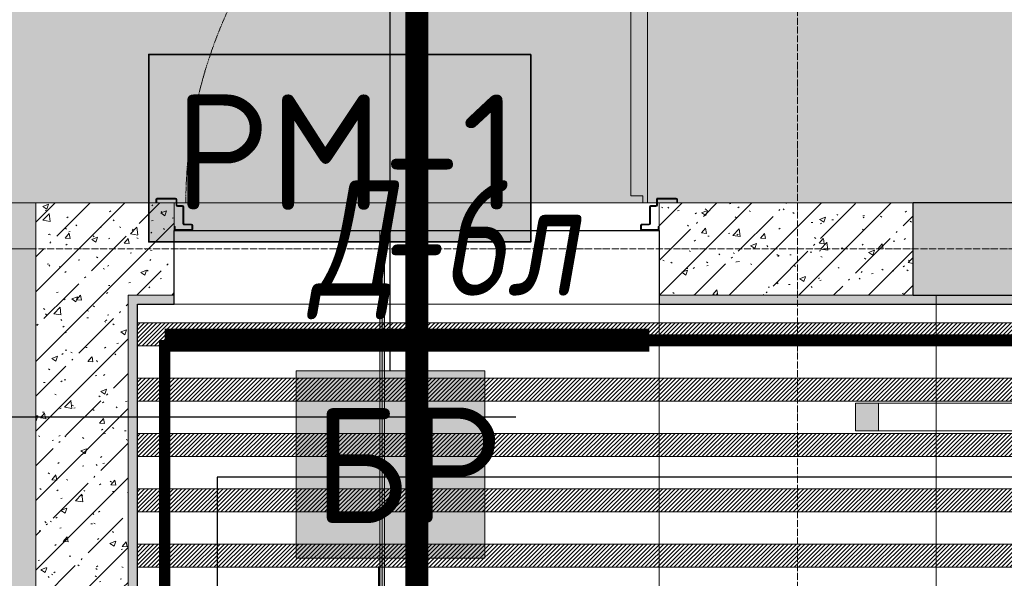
# Model space of a CAD drawing. Header units: millimetres. Extents: x -521669 to 178656, y -69521 to 500758.
# Tile 103 of 256: x -185788 to -183655, y 479499 to 480710. Entities that reach past the tile are written whole.
import ezdxf

# ---------------------------------------------------------------- set-up
doc = ezdxf.new("R2010")
doc.units = ezdxf.units.MM
for name, pattern in [('( Hidden )', [0.375, 0.25, -0.125]), ('-D1-02х01', [3, 2, -1]), ('-D1d1-15x02', [19, 15, -2, 0, -2]), ('DASHDOT', [25.4, 12.7, -6.35, 0, -6.35]), ('DOT', [6.35, 0, -6.35])]:
    doc.linetypes.add(name, pattern=pattern)
doc.layers.get('Defpoints').update_dxf_attribs({"color": 31})
for name, color, linetype, lineweight in [('_0', 7, 'Continuous', 13), ('A-DOOR', 7, 'Continuous', 5), ('A-DOOR-IDEN', 7, 'Continuous', 9), ('A-FLOR', 7, 'Continuous', 5), ('A-WALL', 7, 'Continuous', 5), ('A-WALL-FNSH', 8, 'Continuous', 5), ('dim_light', 12, 'Continuous', 9), ('dim_pot', 183, 'Continuous', 9), ('dim_razv', 93, 'DASHDOT', 9), ('I-WALL', 7, 'Continuous', 5), ('light_pot', 52, 'Continuous', 15), ('pot', 183, 'Continuous', 15), ('pot sh', 183, 'Continuous', 15), ('S-GRID', 7, 'Continuous', 5)]:
    doc.layers.add(name, color=color, linetype=linetype, lineweight=lineweight)
doc.layers.add('PDF16_0', color=30, linetype='Continuous', true_color=0xff7f00)
doc.layers.add('PDF16_Оборудование', color=7, linetype='Continuous', true_color=0xffffff)
for name, color, linetype in [('PDF16_Text', 7, 'Continuous'), ('PDF16_ПС', 1, 'Continuous'), ('PDF_Text', 7, 'Continuous')]:
    doc.layers.add(name, color=color, linetype=linetype)
doc.layers.add('pol', color=7, linetype='Continuous', lineweight=15, true_color=0x738991)
doc.layers.add('Сводный план', color=1, linetype='Continuous', lineweight=0, true_color=0xff0000)
doc.styles.add('fl_iso paper', font='isocpeur.ttf', dxfattribs={"width": 0.8, "oblique": 10})
doc.styles.add('PDF ISOCPEUR', font='isocpeur.ttf')
doc.dimstyles.new('In tre 1_75', dxfattribs={"dimtxt": 220, "dimasz": 120, "dimexe": 60, "dimexo": 10, "dimgap": 50, "dimtad": 1, "dimdec": 0, "dimrnd": 5, "dimzin": 0, "dimdsep": 46, "dimtxsty": 'fl_iso paper', "dimblk": 'ARCHTICK', "dimcen": 0, "dimdle": 60, "dimadec": 0, "dimazin": 0, "dimtfac": 1, "dimtdec": 0, "dimtofl": 0, "dimtmove": 1, "dimatfit": 1, "dimfxl": 1, "dimtfill": 1, "dimtolj": 1, "dimtzin": 0, "dimarcsym": 1})
pattern_1 = [(225, (-233499.5126, 460693.938), (4.49012806, -4.49012806), [])]
pattern_2 = [(45, (-192252.93, 459363.33), (-75.43415, 75.43415), [106.68, -17.78, 3.556, -17.78]), (45, (-192252.93, 459438.71), (-75.43415, 75.43415), []), (50, (-192252.93, 459363.33), (127.5292, -11.1576), [13.335, -146.685]), (355, (-192252.93, 459363.33), (-24.6697, 133.74), [10.668, -117.348]), (100.451, (-192242.31, 459362.4), (102.8597, 122.5818), [11.333, -124.663]), (46.184, (-192252.93, 459398.89), (189.7552, -29.4304), [20.002, -220.027]), (96.636, (-192237.12, 459396.43), (166.1822, 173.1996), [17, -186.995]), (351.184, (-192252.93, 459398.89), (166.184, 173.1976), [16.002, -176.022]), (21, (-192235.15, 459390), (106.13027, -71.58603), [13.335, -146.685]), (326, (-192235.15, 459390), (43.2619, 128.93175), [10.668, -117.348]), (71.451, (-192226.31, 459384.03), (149.392, 57.34505), [11.333, -124.663]), (37.5, (-192252.935, 459363.327), (2.16223, 59.18836), [3.353, -112.573, 3.353, -115.773, -117.793]), (37.5, (-192252.935, 459363.327), (2.16223, 59.18836), [-235.052, 3.353, -114.44]), (7.5, (-192252.935, 459363.327), (46.77386, 70.12615), [3.353, -64.567, 3.353, -109.906, -44.894]), (7.5, (-192252.935, 459363.327), (46.77386, 70.12615), [-181.178, 3.353, -41.542]), (327.5, (-192292.584, 459363.327), (94.91367, -4.01009), [3.353, -41.097, 3.353, -135.331, -184.023]), (327.5, (-192292.584, 459363.327), (94.91367, -4.01009), [-183.134, 3.353, -180.67]), (317.5, (-192310.36, 459363.33), (103.69057, 17.79882), [3.353, -54.432, 3.353, -88.748, -130.683]), (317.5, (-192310.36, 459363.33), (103.69057, 17.79882), [-149.885, 3.353, -127.33])]

# ---------------------------------------------------------------- blocks, each defined once
blk = doc.blocks.new('_ArchTick')
at = {"color": 0, "linetype": 'ByBlock', "lineweight": 9, "const_width": 0.15}
blk.add_lwpolyline([(-0.5, -0.5), (0.5, 0.5)], dxfattribs=at)
blk = doc.blocks.new('*D6205')
at = {"layer": 'Defpoints', "color": 0, "transparency": 16777216}
for p in [(-186086, 479848.8), (-184702.9, 479848.8), (-184702.9, 479368.8)]:
    blk.add_point(p, dxfattribs=at)
at = {"layer": 'dim_light', "color": 0, "lineweight": -2, "transparency": 16777216}
for p, q in [((-186086, 479308.8), (-186086, 479908.8)), ((-184712.9, 479848.8), (-186146, 479848.8)), ((-184712.9, 479368.8), (-186146, 479368.8))]:
    blk.add_line(p, q, dxfattribs=at)
at = {"layer": 'dim_light', "color": 0, "transparency": 16777216, "insert": (-186246, 479608.8), "char_height": 220, "attachment_point": 5, "rotation": 90, "style": 'fl_iso paper', "bg_fill": 3, "box_fill_scale": 1.1, "bg_fill_color": 256, "bg_fill_true_color": 13158600, "bg_fill_transparency": 0}
blk.add_mtext('\\A1;480', dxfattribs=at)
at = {"layer": 'dim_light', "color": 0, "lineweight": -2, "transparency": 16777216, "xscale": 120, "yscale": 120, "zscale": 120}
for p, rotation in [((-186086, 479848.8), 90), ((-186086, 479368.8), 270)]:
    blk.add_blockref('_ArchTick', p, dxfattribs=dict(at, rotation=rotation))
blk = doc.blocks.new('*D12205')
at = {"layer": 'Defpoints', "color": 0, "transparency": 16777216}
for p in [(-185526.5, 478683.3), (-185010.4, 478683.3), (-185504.8, 478613.3)]:
    blk.add_point(p, dxfattribs=at)
at = {"layer": 'dim_pot', "color": 0, "lineweight": -2, "transparency": 16777216}
for p, q in [((-185010.4, 479525), (-185010.4, 478683.3)), ((-185010.4, 478683.3), (-185010.4, 478803.3)), ((-185516.5, 478683.3), (-184950.4, 478683.3)), ((-185010.4, 478613.3), (-185010.4, 478683.3)), ((-185494.8, 478613.3), (-184950.4, 478613.3)), ((-185010.4, 478613.3), (-185010.4, 478493.3))]:
    blk.add_line(p, q, dxfattribs=at)
at = {"layer": 'dim_pot', "color": 0, "lineweight": -2, "transparency": 16777216, "xscale": 120, "yscale": 120, "zscale": 120}
for p, rotation in [((-185010.4, 478683.3), 270), ((-185010.4, 478613.3), 90)]:
    blk.add_blockref('_ArchTick', p, dxfattribs=dict(at, rotation=rotation))
at = {"layer": 'dim_pot', "color": 0, "transparency": 16777216, "insert": (-185170.4, 479350), "char_height": 220, "attachment_point": 5, "rotation": 90, "style": 'fl_iso paper', "bg_fill": 3, "box_fill_scale": 1.1, "bg_fill_color": 256, "bg_fill_true_color": 13158600, "bg_fill_transparency": 0}
blk.add_mtext('\\A1;70', dxfattribs=at)
blk = doc.blocks.new('*U11943')
at = {"layer": 'pol', "true_color": 0x007dfa, "transparency": 33554687}
h = blk.add_hatch(color=150, dxfattribs=at)
h.dxf.hatch_style = 1
h.paths.add_polyline_path([(945, 0), (0, 0), (0, -10), (945, -10)])
at = {"layer": 'pol', "color": 162, "true_color": 0x2c3cc9}
blk.add_lwpolyline([(945, 0), (0, 0), (0, -10), (945, -10)], close=True, dxfattribs=at)
blk = doc.blocks.new('jkhgfd345')
at = {"layer": 'PDF16_0', "lineweight": 25}
for points in [[(10242.6, 20305.3), (7505.7, 20305.3), (6942.7, 20305.3), (6942.7, 19556), (14188.1, 19556)], [(7317.3, 20536), (7317.3, 22386), (5709.3, 22386)]]:
    blk.add_lwpolyline(points, dxfattribs=at)
at = {"layer": 'PDF16_Оборудование', "color": 7, "lineweight": 35}
blk.add_lwpolyline([(7622.1, 21221.8), (6794.5, 21221.8), (6794.5, 20815.4), (7622.1, 20815.4)], close=True, dxfattribs=at)
at = {"layer": 'PDF16_Оборудование', "transparency": 33554559}
for points in [[(7622.1, 21221.8), (6794.5, 21221.8), (7622.1, 20815.4)], [(6794.5, 21221.8), (7622.1, 20815.4), (6794.5, 20815.4)]]:
    blk.add_solid(points, dxfattribs=at)
at = {"layer": 'PDF16_ПС', "lineweight": 9}
blk.add_lwpolyline([(7114.1, 20129.6), (7114.1, 20332.8), (7114.1, 20536), (7317.3, 20536), (7522.7, 20536), (7522.7, 20332.8), (7522.7, 20129.6), (7317.3, 20129.6)], close=True, dxfattribs=at)
at = {"layer": 'PDF16_ПС', "color": 7, "true_color": 0xffffff, "transparency": 33554559}
for points in [[(7522.7, 20536), (7114.1, 20536), (7522.7, 20332.8)], [(7114.1, 20536), (7522.7, 20332.8), (7114.1, 20332.8)], [(7522.7, 20332.8), (7114.1, 20332.8), (7522.7, 20129.6)], [(7114.1, 20332.8), (7522.7, 20129.6), (7114.1, 20129.6)]]:
    blk.add_solid(points, dxfattribs=at)
at = {"layer": 'PDF16_Text', "insert": (6849.7, 20884.8), "char_height": 249.99, "attachment_point": 7, "style": 'PDF ISOCPEUR'}
blk.add_mtext('РМ-1 ', dxfattribs=at)
at = {"layer": 'PDF_Text', "color": 1, "insert": (7150.4, 20206), "char_height": 249.99, "attachment_point": 7, "style": 'PDF ISOCPEUR'}
blk.add_mtext('БР ', dxfattribs=at)
blk = doc.blocks.new('drytrytd244')
at = {"layer": 'Сводный план', "color": 96, "true_color": 0x008000, "const_width": 50}
blk.add_lwpolyline([(24446.8, 16849.7), (24155.8, 16855.7), (24155, 17559.8), (23605.8, 17570.7), (23615, 19711.9), (7375.5, 19713.5), (7375, 21424.8)], dxfattribs=at)
blk = doc.blocks.new('A_DOR_Door - INT_2_Single_50_1050Wx2200H_Вход в квартиру-6356495-50_AS_M_L34')
at = {"layer": 'A-DOOR'}
for p, q in [((-522, -40), (-488, -40)), ((-488, -42), (-522, -42)), ((488, -40), (522, -40)), ((522, -42), (488, -42)), ((-525, -49), (-525, -43)), ((-523, -49), (-525, -49)), ((-523, -43), (-523, -49)), ((-506.2, -91), (-506.2, -55)), ((-504.2, -55), (-504.2, -91)), ((-503.2, -52), (-488, -52)), ((-488, -54), (-503.2, -54)), ((-487, -51), (-487, -43)), ((-485, -43), (-485, -51)), ((485, -51), (485, -43)), ((487, -43), (487, -51)), ((488, -52), (503.2, -52)), ((503.2, -54), (488, -54)), ((504.2, -91), (504.2, -55)), ((506.2, -55), (506.2, -91)), ((523, -49), (523, -43)), ((525, -49), (523, -49)), ((525, -43), (525, -49)), ((-565, -100), (-563, -100)), ((-565, -107), (-565, -100)), ((-563, -100), (-563, -107)), ((-521.2, -107), (-521.2, -95)), ((-519.2, -95), (-519.2, -107)), ((-518.2, -92), (-507.2, -92)), ((-507.2, -94), (-518.2, -94)), ((-500, -100), (-500, -1100)), ((-490, -100), (-500, -100)), ((-500, -100), (-500, -190)), ((-490, -115), (-490, -100)), ((507.2, -92), (518.2, -92)), ((518.2, -94), (507.2, -94)), ((519.2, -107), (519.2, -95)), ((521.2, -95), (521.2, -107)), ((563, -100), (565, -100)), ((563, -107), (563, -100)), ((565, -100), (565, -107)), ((-562, -108), (-522.2, -108)), ((-522.2, -110), (-562, -110)), ((-464, -115), (-490, -115)), ((-464, -190), (-464, -115)), ((522.2, -108), (562, -108)), ((562, -110), (522.2, -110)), ((-500, -190), (-500, -1010)), ((-464, -1010), (-464, -190)), ((-500, -1010), (-500, -1100)), ((-464, -1085), (-464, -1010)), ((-490, -1100), (-490, -1085)), ((-490, -1085), (-464, -1085)), ((-500, -1100), (-490, -1100))]:
    blk.add_line(p, q, dxfattribs=at)
for centre, radius, start, end in [((-522, -43), 3, 90, 180), ((-522, -43), 3, 90, 180), ((-522, -43), 1, 90, 180), ((-522, -43), 1, 90, 180), ((-488, -43), 3, 0, 90), ((-488, -43), 3, 360, 90), ((-488, -43), 1, 0, 90), ((-488, -43), 1, 0, 90), ((488, -43), 3, 90, 180), ((488, -43), 3, 90, 180), ((488, -43), 1, 90, 180), ((488, -43), 1, 90, 180), ((522, -43), 3, 0, 90), ((522, -43), 3, 0, 90), ((522, -43), 1, 0, 90), ((522, -43), 1, 0, 90), ((-503.2, -55), 3, 90, 180), ((-503.2, -55), 3, 90, 180), ((-503.2, -55), 1, 90, 180), ((-503.2, -55), 1, 90, 180), ((-488, -51), 3, 270, 0), ((-488, -51), 1, 270, 360), ((-488, -51), 1, 270, 0), ((-488, -51), 3, 270, 360), ((488, -51), 3, 180, 270), ((488, -51), 3, 180, 270), ((488, -51), 1, 180, 270), ((488, -51), 1, 180, 270), ((503.2, -55), 3, 360, 90), ((503.2, -55), 3, 0, 90), ((503.2, -55), 1, 0, 90), ((503.2, -55), 1, 0, 90), ((-518.2, -95), 3, 90, 180), ((-518.2, -95), 3, 90, 180), ((-518.2, -95), 1, 90, 180), ((-518.2, -95), 1, 90, 180), ((-507.2, -91), 3, 270, 0), ((-507.2, -91), 1, 270, 0), ((-507.2, -91), 1, 270, 0), ((-507.2, -91), 3, 270, 360), ((507.2, -91), 3, 180, 270), ((507.2, -91), 3, 180, 270), ((507.2, -91), 1, 180, 270), ((507.2, -91), 1, 180, 270), ((518.2, -95), 3, 0, 90), ((518.2, -95), 3, 0, 90), ((518.2, -95), 1, 0, 90), ((518.2, -95), 1, 0, 90), ((-562, -107), 3, 180, 270), ((-562, -107), 3, 180, 270), ((-562, -107), 1, 180, 270), ((-562, -107), 1, 180, 270), ((-522.2, -107), 3, 270, 0), ((-522.2, -107), 1, 270, 360), ((-522.2, -107), 1, 270, 0), ((-522.2, -107), 3, 270, 360), ((522.2, -107), 3, 180, 270), ((522.2, -107), 3, 180, 270), ((522.2, -107), 1, 180, 270), ((522.2, -107), 1, 180, 270), ((562, -107), 3, 270, 0), ((562, -107), 1, 270, 360), ((562, -107), 3, 270, 0), ((562, -107), 1, 270, 0)]:
    blk.add_arc(centre, radius, start, end, dxfattribs=at)
at = {"layer": 'A-DOOR', "linetype": '-D1-02х01'}
blk.add_arc((-500, -100), 1000, 270, 0, dxfattribs=at)
blk = doc.blocks.new('*U3567')
at = {"layer": 'light_pot', "linetype": 'ByBlock', "lineweight": 0}
h = blk.add_hatch(color=252, dxfattribs=at)
h.dxf.hatch_style = 1
h.paths.add_polyline_path([(-500, 30), (-550, 30), (-550, -30), (-500, -30)])
h = blk.add_hatch(color=252, dxfattribs=at)
h.dxf.hatch_style = 1
h.paths.add_polyline_path([(500, 30), (550, 30), (550, -30), (500, -30)])
for points in [[(-500, 30), (-550, 30), (-550, -30), (-500, -30)], [(500, -30), (-500, -30), (-500, 30), (500, 30)], [(500, 30), (550, 30), (550, -30), (500, -30)]]:
    blk.add_lwpolyline(points, close=True, dxfattribs=at)

msp = doc.modelspace()

# ---------------------------------------------------------------- hatches: boundary and pattern name
at = {"layer": '_0', "transparency": 33554534}
h = msp.add_hatch(color=252, dxfattribs=at)
h.dxf.hatch_style = 1
h.paths.add_polyline_path([(-154802.1, 458862.5), (-192753.7, 458862.5), (-192753.7, 488814.1), (-154802.1, 488814.1)])
h.paths.add_polyline_path([(-166902.9, 480313.3), (-166902.9, 478313.3), (-169852.9, 478313.3), (-169852.9, 469363.3), (-163702.9, 469363.3), (-163702.9, 467363.3), (-183952.9, 467363.3), (-183952.9, 467363.3), (-186002.9, 467363.3), (-186002.9, 469363.3), (-183852.9, 469363.3), (-183852.9, 473413.3), (-179002.9, 473413.3), (-179002.9, 471913.3), (-177352.9, 471913.3), (-177352.9, 478313.3), (-185752.9, 478313.3), (-185752.9, 480313.3), (-182952.9, 480313.3), (-166902.9, 480313.3)], flags=16)
at = {"layer": 'A-WALL'}
h = msp.add_hatch(dxfattribs=at)
h.set_pattern_fill('FP_1', color=256, style=0, pattern_type=2)
h.set_pattern_definition([(45, (-192252.935, 459363.33), (-57.02463, 57.02463), []), (45, (-192195.91, 459363.33), (-57.02463, 57.02463), [100.806, -20.161, 3.353, -16.808])])
h.paths.add_polyline_path([(-176490.3, 480113.3), (-176132.9, 480113.3), (-176132.9, 480313.3), (-180902.9, 480313.3), (-180902.9, 480113.3), (-176784.9, 480113.3)])
h.paths.add_polyline_path([(-182972.5, 480113.3), (-182602.9, 480113.3), (-182602.9, 480313.3), (-183852.9, 480313.3), (-183852.9, 480113.3), (-183267.1, 480113.3)])
at = {"layer": 'I-WALL'}
h = msp.add_hatch(dxfattribs=at)
h.set_pattern_fill('FP_23', color=256, style=0, pattern_type=2)
h.set_pattern_definition(pattern_2)
h.paths.add_polyline_path([(-184402.9, 480113.3), (-183852.9, 480113.3), (-183852.9, 480313.3), (-184402.9, 480313.3), (-184402.9, 480151.6)])
h.paths.add_polyline_path([(-185452.9, 480113.3), (-185452.9, 480313.3), (-185752.9, 480313.3), (-185752.9, 480113.3), (-185552.9, 480113.3)])
at = {"layer": 'I-WALL', "true_color": 0xf5f3ef}
h = msp.add_hatch(color=7, dxfattribs=at)
h.paths.add_polyline_path([(-183856.4, 480093.3), (-183852.9, 480093.3), (-183852.9, 480113.3), (-184402.9, 480113.3), (-184402.9, 480093.3), (-184151.1, 480093.3)])
h.paths.add_polyline_path([(-185552.9, 480093.3), (-185452.9, 480093.3), (-185452.9, 480113.3), (-185552.9, 480113.3)])
msp.add_hatch(color=7, dxfattribs=at).paths.add_polyline_path([(-183852.9, 480093.3), (-183402.9, 480093.3), (-183402.9, 480113.3), (-183852.9, 480113.3)])
at = {"layer": 'pot sh', "linetype": 'ByBlock', "lineweight": 0, "true_color": 0x91caaf}
h = msp.add_hatch(dxfattribs=at)
h.set_pattern_fill('ANSI31', color=253, scale=2, angle=180)
h.set_pattern_definition([(225, (-233499.5126, 460933.938), (4.49012806, -4.49012806), [])])
h.paths.add_polyline_path([(-185532.9, 480003.3), (-168602.9, 480003.3), (-168602.9, 480053.3), (-185532.9, 480053.3)])

# ---------------------------------------------------------------- linework, layer by layer
at = {"layer": 'A-FLOR'}
for p, q in [((-185452.9, 480313.3), (-185449.1, 480313.3)), ((-185447.1, 480313.3), (-184437.9, 480313.3)), ((-184427.9, 480313.3), (-184408.7, 480313.3)), ((-184406.7, 480313.3), (-184402.9, 480313.3))]:
    msp.add_line(p, q, dxfattribs=at)
at = {"layer": 'A-WALL', "lineweight": 9}
for p, q in [((-185452.9, 480313.3), (-185752.9, 480313.3)), ((-185452.9, 480113.3), (-185452.9, 480313.3)), ((-183852.9, 480313.3), (-184402.9, 480313.3)), ((-184402.9, 480313.3), (-184402.9, 480113.3)), ((-185552.9, 480113.3), (-185452.9, 480113.3)), ((-184402.9, 480113.3), (-183852.9, 480113.3))]:
    msp.add_line(p, q, dxfattribs=at)
at = {"layer": 'A-WALL', "lineweight": 25}
for p, q in [((-183852.9, 480113.3), (-183852.9, 480313.3)), ((-182952.9, 480313.3), (-183852.9, 480313.3)), ((-183852.9, 480113.3), (-182602.9, 480113.3))]:
    msp.add_line(p, q, dxfattribs=at)
at = {"layer": 'A-WALL-FNSH'}
for p, q in [((-185452.9, 480093.3), (-185452.9, 480113.3)), ((-184402.9, 480113.3), (-184402.9, 480093.3)), ((-185532.9, 480093.3), (-185452.9, 480093.3)), ((-184402.9, 480093.3), (-182582.9, 480093.3))]:
    msp.add_line(p, q, dxfattribs=at)
at = {"layer": 'dim_razv', "color": 172, "linetype": 'DOT', "ltscale": 0.1, "true_color": 0x0000cc, "const_width": 50}
msp.add_lwpolyline([(-185473.9, 480015.6), (-184423.9, 480015.6)], dxfattribs=at)
at = {"layer": 'dim_razv', "color": 1, "linetype": '( Hidden )', "ltscale": 10, "true_color": 0xff0a0a, "const_width": 25}
msp.add_lwpolyline([(-184423.9, 480015.6), (-178290.5, 480015.6)], dxfattribs=at)
at = {"layer": 'I-WALL'}
for p, q in [((-186452.9, 480313.3), (-185752.9, 480313.3)), ((-185752.9, 480213.3), (-186452.9, 480213.3))]:
    msp.add_line(p, q, dxfattribs=at)
at = {"layer": 'pol'}
for points in [[(-184402.9, 480093.3), (-184402.9, 479313.3), (-183802.9, 479313.3), (-183802.9, 480113.3)], [(-183802.9, 480113.3), (-183802.9, 479313.3), (-183202.9, 479313.3), (-183202.9, 480113.3)], [(-183802.9, 480112.7), (-183802.9, 479312.7), (-183202.9, 479312.7), (-183202.9, 480112.7)]]:
    msp.add_lwpolyline(points, dxfattribs=at)
at = {"layer": 'pot sh'}
msp.add_lwpolyline([(-185532.9, 480003.3), (-168602.9, 480003.3), (-168602.9, 480053.3), (-185532.9, 480053.3)], close=True, dxfattribs=at)
at = {"layer": 'S-GRID', "linetype": '-D1d1-15x02'}
for p, q in [((-184102.9, 456633.4), (-184102.9, 490204.9)), ((-195297, 480213.3), (-153546.3, 480213.3))]:
    msp.add_line(p, q, dxfattribs=at)

# ---------------------------------------------------------------- block references
at = {"layer": 'A-DOOR', "color": 8, "true_color": 0x7f7f7f, "rotation": 180}
msp.add_blockref('A_DOR_Door - INT_2_Single_50_1050Wx2200H_Вход в квартиру-6356495-50_AS_M_L34', (-184927.9, 480213.3), dxfattribs=at)
at = {"layer": 'light_pot', "color": 0, "linetype": 'ByBlock', "lineweight": -2, "transparency": 16777216}
msp.add_blockref('*U3567', (-183427.9, 479848.8), dxfattribs=at)

# ---------------------------------------------------------------- texts
at = {"layer": 'A-DOOR-IDEN', "lineweight": 5, "char_height": 250, "attachment_point": 1, "style": 'fl_iso paper'}
for s, insert, width in [('Д', (-185157.9, 480362.2), 174.367), ('-6л', (-185014.1, 480362.2), 228.481)]:
    msp.add_mtext(s, dxfattribs=dict(at, insert=insert, width=width))

# ---------------------------------------------------------------- next in the draw order: dimensions: what is measured, and where the dimension line sits
at = {"layer": 'dim_light'}
dim = msp.add_linear_dim(base=(-186086, 479848.8), p1=(-184702.9, 479368.8), p2=(-184702.9, 479848.8), angle=90, dimstyle='In tre 1_75', dxfattribs=at)
dim.commit()
dim.dimension.update_dxf_attribs({"geometry": '*D6205', "text_midpoint": (-186086, 479608.8), "dimtype": 160})

# ---------------------------------------------------------------- next in the draw order: hatches: boundary and pattern name
at = {"layer": 'I-WALL'}
h = msp.add_hatch(dxfattribs=at)
h.set_pattern_fill('FP_23', color=256, style=0, pattern_type=2)
h.set_pattern_definition(pattern_2)
h.paths.add_polyline_path([(-185752.9, 478313.3), (-185552.9, 478313.3), (-185552.9, 480113.3), (-185752.9, 480113.3), (-185752.9, 478363.3)])
at = {"layer": 'I-WALL', "true_color": 0xf5f3ef}
msp.add_hatch(color=7, dxfattribs=at).paths.add_polyline_path([(-185552.9, 478513.3), (-185532.9, 478513.3), (-185532.9, 480093.3), (-185552.9, 480093.3), (-185552.9, 478659.3)])
at = {"layer": 'pot sh', "linetype": 'ByBlock', "lineweight": 0, "true_color": 0x91caaf}
h = msp.add_hatch(dxfattribs=at)
h.set_pattern_fill('ANSI31', color=253, scale=2, angle=180)
h.set_pattern_definition([(225, (-233499.5126, 461053.938), (4.49012806, -4.49012806), [])])
h.paths.add_polyline_path([(-185532.9, 479883.3), (-168602.9, 479883.3), (-168602.9, 479933.3), (-185532.9, 479933.3)])
h = msp.add_hatch(dxfattribs=at)
h.set_pattern_fill('ANSI31', color=253, scale=2, angle=180)
h.set_pattern_definition(pattern_1)
h.paths.add_polyline_path([(-185532.9, 479763.3), (-168602.9, 479763.3), (-168602.9, 479813.3), (-185532.9, 479813.3)])
h = msp.add_hatch(dxfattribs=at)
h.set_pattern_fill('ANSI31', color=253, scale=2, angle=180)
h.set_pattern_definition([(225, (-233499.5126, 460573.938), (4.49012806, -4.49012806), [])])
h.paths.add_polyline_path([(-185532.9, 479643.3), (-168602.9, 479643.3), (-168602.9, 479693.3), (-185532.9, 479693.3)])
h = msp.add_hatch(dxfattribs=at)
h.set_pattern_fill('ANSI31', color=253, scale=2, angle=180)
h.set_pattern_definition(pattern_1)
h.paths.add_polyline_path([(-185532.9, 479523.3), (-168602.9, 479523.3), (-168602.9, 479573.3), (-185532.9, 479573.3)])

# ---------------------------------------------------------------- next in the draw order: linework, layer by layer
at = {"layer": 'A-WALL', "lineweight": 9}
for p, q in [((-185752.9, 480313.3), (-185752.9, 478913.3)), ((-185552.9, 480113.3), (-185552.9, 478513.3))]:
    msp.add_line(p, q, dxfattribs=at)
at = {"layer": 'A-WALL-FNSH'}
msp.add_line((-185532.9, 478533.3), (-185532.9, 480093.3), dxfattribs=at)
at = {"layer": 'Defpoints'}
msp.add_lwpolyline([(-178802.9, 478533.3), (-184402.9, 478533.3), (-184402.9, 478373.2), (-185452.9, 478373.5), (-185452.9, 478533.3), (-185532.9, 478533.3), (-185532.9, 480093.3), (-185452.9, 480093.3), (-185452.9, 480093.3), (-185452.9, 480253.3), (-184402.9, 480253.4), (-184402.9, 480093.3), (-178252.9, 480093.3)], dxfattribs=at)
at = {"layer": 'pot'}
msp.add_lwpolyline([(-185532.9, 480093.3), (-168602.9, 480093.3), (-168602.9, 478533.3), (-185532.9, 478533.3)], close=True, dxfattribs=at)
at = {"layer": 'pot sh'}
for points in [[(-185532.9, 479883.3), (-168602.9, 479883.3), (-168602.9, 479933.3), (-185532.9, 479933.3)], [(-185532.9, 479763.3), (-168602.9, 479763.3), (-168602.9, 479813.3), (-185532.9, 479813.3)], [(-185532.9, 479643.3), (-168602.9, 479643.3), (-168602.9, 479693.3), (-185532.9, 479693.3)], [(-185532.9, 479523.3), (-168602.9, 479523.3), (-168602.9, 479573.3), (-185532.9, 479573.3)]]:
    msp.add_lwpolyline(points, close=True, dxfattribs=at)

# ---------------------------------------------------------------- next in the draw order: dimensions: what is measured, and where the dimension line sits
at = {"layer": 'dim_pot'}
dim = msp.add_linear_dim(base=(-185010.4, 478683.3), p1=(-185504.8, 478613.3), p2=(-185526.5, 478683.3), angle=90, dimstyle='In tre 1_75', dxfattribs=at)
dim.commit()
dim.dimension.update_dxf_attribs({"geometry": '*D12205', "text_midpoint": (-184964.1, 479350), "dimtype": 160})

# ---------------------------------------------------------------- next in the draw order: linework, layer by layer
at = {"layer": 'dim_razv', "color": 1, "linetype": '( Hidden )', "ltscale": 10, "true_color": 0xff0a0a, "const_width": 25}
msp.add_lwpolyline([(-185473.9, 478793.3), (-185473.9, 480015.6)], dxfattribs=at)
at = {"layer": 'pol'}
for points in [[(-185532.9, 479313.3), (-185002.9, 479313.3), (-185002.9, 480253.3)], [(-185002.9, 480253.3), (-185002.9, 479313.3), (-184402.9, 479313.3), (-184402.9, 480093.3)]]:
    msp.add_lwpolyline(points, dxfattribs=at)

# ---------------------------------------------------------------- next in the draw order: block references
at = {"layer": 'pol', "rotation": 90.00000000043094}
msp.add_blockref('*U11943', (-185007.9, 479308.3), dxfattribs=at)
at = {"layer": 'Сводный план'}
for name in ['jkhgfd345', 'drytrytd244']:
    msp.add_blockref(name, (-192302.9, 459413.3), dxfattribs=at)

doc.saveas('drawing.dxf')
